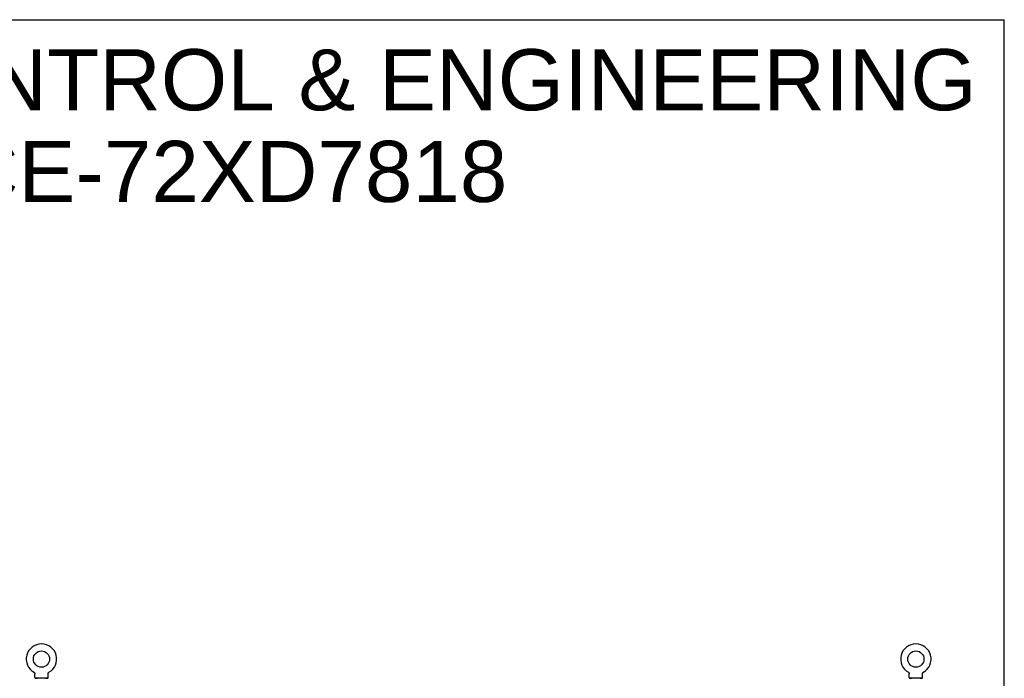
# Model space of a CAD drawing. Header units: inches. Extents: x 0 to 293, y 0 to 190.
# Tile 104 of 104: x 210 to 293, y 134 to 190. Entities that reach past the tile are written whole.
import ezdxf

# ---------------------------------------------------------------- set-up
doc = ezdxf.new("R2010")
doc.units = ezdxf.units.IN
doc.header["$LTSCALE"] = 16.12069
doc.header["$MEASUREMENT"] = 0
doc.linetypes.add('HIDDEN', pattern=[0.2, 0.1, -0.1])
doc.layers.get('0').update_dxf_attribs({"linetype": 'CONTINUOUS'})
doc.layers.add('DEFAULT_2', color=8, linetype='HIDDEN')
doc.layers.add('DIMENSIONS', color=7, linetype='CONTINUOUS')
doc.styles.get("Standard").update_dxf_attribs({"font": 'arial.ttf'})

msp = doc.modelspace()

# ---------------------------------------------------------------- linework, layer by layer
at = {"color": 7, "linetype": 'Continuous'}
for p, q in [((0, 189.655), (293.103, 189.655)), ((293.103, 0), (293.103, 189.655)), ((210.982, 134.4), (210.982, 134.4)), ((210.982, 134.4), (210.987, 134.398)), ((210.985, 134.399), (210.984, 134.4)), ((210.987, 134.398), (210.991, 134.395)), ((210.991, 134.395), (210.995, 134.392)), ((210.995, 134.392), (210.999, 134.389)), ((210.999, 134.389), (211.003, 134.386)), ((211.003, 134.386), (211.007, 134.383)), ((211.007, 134.383), (211.011, 134.379)), ((211.011, 134.379), (211.014, 134.376)), ((211.014, 134.376), (211.018, 134.372)), ((211.018, 134.372), (211.021, 134.368)), ((211.021, 134.368), (211.024, 134.364)), ((211.024, 134.364), (211.028, 134.36)), ((211.027, 134.36), (211.03, 134.356)), ((211.03, 134.356), (211.033, 134.352)), ((211.033, 134.352), (211.036, 134.347)), ((211.036, 134.348), (211.038, 134.343)), ((211.038, 134.343), (211.041, 134.338)), ((211.041, 134.339), (211.043, 134.334)), ((211.043, 134.334), (211.045, 134.329)), ((211.045, 134.329), (211.047, 134.324)), ((211.047, 134.325), (211.048, 134.32)), ((211.048, 134.32), (211.05, 134.315)), ((211.05, 134.315), (211.051, 134.31)), ((211.051, 134.31), (211.052, 134.305)), ((211.052, 134.305), (211.053, 134.3)), ((211.053, 134.3), (211.054, 134.295)), ((211.055, 134.28), (211.055, 134.275)), ((211.055, 133.961), (211.055, 134.275)), ((212.18, 133.961), (212.18, 134.275)), ((212.181, 134.29), (212.182, 134.295)), ((212.182, 134.3), (212.183, 134.305)), ((212.182, 134.295), (212.182, 134.3)), ((212.183, 134.305), (212.184, 134.31)), ((212.184, 134.31), (212.186, 134.315)), ((212.186, 134.315), (212.187, 134.32)), ((212.187, 134.32), (212.189, 134.325)), ((212.189, 134.324), (212.191, 134.329)), ((212.191, 134.329), (212.193, 134.334)), ((212.193, 134.334), (212.195, 134.339)), ((212.195, 134.338), (212.197, 134.343)), ((212.197, 134.343), (212.2, 134.348)), ((212.2, 134.347), (212.202, 134.352)), ((212.202, 134.352), (212.205, 134.356)), ((212.205, 134.356), (212.208, 134.36)), ((212.208, 134.36), (212.211, 134.364)), ((212.211, 134.364), (212.214, 134.368)), ((212.214, 134.368), (212.218, 134.372)), ((212.217, 134.372), (212.221, 134.376)), ((212.221, 134.376), (212.225, 134.379)), ((212.225, 134.379), (212.228, 134.383)), ((212.228, 134.383), (212.232, 134.386)), ((212.232, 134.386), (212.236, 134.389)), ((212.236, 134.389), (212.24, 134.392)), ((212.24, 134.392), (212.244, 134.395)), ((212.244, 134.395), (212.249, 134.398)), ((212.244, 134.395), (212.246, 134.396)), ((212.249, 134.398), (212.253, 134.4)), ((212.252, 134.4), (212.25, 134.399)), ((212.253, 134.4), (212.253, 134.4)), ((284.982, 134.4), (284.982, 134.4)), ((284.982, 134.4), (284.987, 134.398)), ((284.985, 134.399), (284.984, 134.4)), ((284.987, 134.398), (284.991, 134.395)), ((284.991, 134.395), (284.995, 134.392)), ((284.995, 134.392), (284.999, 134.389)), ((284.999, 134.389), (285.003, 134.386)), ((285.003, 134.386), (285.007, 134.383)), ((285.007, 134.383), (285.011, 134.379)), ((285.011, 134.379), (285.014, 134.376)), ((285.014, 134.376), (285.018, 134.372)), ((285.018, 134.372), (285.021, 134.368)), ((285.021, 134.368), (285.024, 134.364)), ((285.024, 134.364), (285.028, 134.36)), ((285.027, 134.36), (285.03, 134.356)), ((285.03, 134.356), (285.033, 134.352)), ((285.033, 134.352), (285.036, 134.347)), ((285.036, 134.348), (285.038, 134.343)), ((285.038, 134.343), (285.041, 134.338)), ((285.041, 134.339), (285.043, 134.334)), ((285.043, 134.334), (285.045, 134.329)), ((285.045, 134.329), (285.047, 134.324)), ((285.047, 134.325), (285.048, 134.32)), ((285.048, 134.32), (285.05, 134.315)), ((285.05, 134.315), (285.051, 134.31)), ((285.051, 134.31), (285.052, 134.305)), ((285.052, 134.305), (285.053, 134.3)), ((285.053, 134.3), (285.054, 134.295)), ((285.055, 134.28), (285.055, 134.275)), ((285.055, 133.961), (285.055, 134.275)), ((286.18, 133.961), (286.18, 134.275)), ((286.181, 134.29), (286.182, 134.295)), ((286.182, 134.3), (286.183, 134.305)), ((286.182, 134.295), (286.182, 134.3)), ((286.183, 134.305), (286.184, 134.31)), ((286.184, 134.31), (286.186, 134.315)), ((286.186, 134.315), (286.187, 134.32)), ((286.187, 134.32), (286.189, 134.325)), ((286.189, 134.324), (286.191, 134.329)), ((286.191, 134.329), (286.193, 134.334)), ((286.193, 134.334), (286.195, 134.339)), ((286.195, 134.338), (286.197, 134.343)), ((286.197, 134.343), (286.2, 134.348)), ((286.2, 134.347), (286.202, 134.352)), ((286.202, 134.352), (286.205, 134.356)), ((286.205, 134.356), (286.208, 134.36)), ((286.208, 134.36), (286.211, 134.364)), ((286.211, 134.364), (286.214, 134.368)), ((286.214, 134.368), (286.218, 134.372)), ((286.217, 134.372), (286.221, 134.376)), ((286.221, 134.376), (286.225, 134.379)), ((286.225, 134.379), (286.228, 134.383)), ((286.228, 134.383), (286.232, 134.386)), ((286.232, 134.386), (286.236, 134.389)), ((286.236, 134.389), (286.24, 134.392)), ((286.24, 134.392), (286.244, 134.395)), ((286.244, 134.395), (286.249, 134.398)), ((286.244, 134.395), (286.246, 134.396)), ((286.249, 134.398), (286.253, 134.4)), ((286.252, 134.4), (286.25, 134.399)), ((286.253, 134.4), (286.253, 134.4)), ((211.118, 133.892), (211.118, 133.862)), ((212.118, 133.892), (211.118, 133.892)), ((212.118, 133.892), (212.118, 133.862)), ((286.118, 133.892), (285.118, 133.892)), ((285.118, 133.892), (285.118, 133.862)), ((286.118, 133.892), (286.118, 133.862))]:
    msp.add_line(p, q, dxfattribs=at)
for points in [[(211.054, 134.295), (211.054, 134.29), (211.055, 134.285), (211.055, 134.28)], [(212.18, 134.275), (212.18, 134.28), (212.18, 134.285), (212.181, 134.29)], [(212.18, 134.275), (212.18, 134.28), (212.18, 134.285)], [(285.054, 134.295), (285.054, 134.29), (285.055, 134.285), (285.055, 134.28)], [(286.18, 134.275), (286.18, 134.28), (286.18, 134.285), (286.181, 134.29)], [(286.18, 134.275), (286.18, 134.28), (286.18, 134.285)]]:
    msp.add_lwpolyline(points, dxfattribs=at)
for centre in [(211.618, 135.52), (285.618, 135.52)]:
    msp.add_circle(centre, 0.688, dxfattribs=at)
for centre, radius, start, end in [((211.618, 135.52), 1.288, 299.50527, 240.49473), ((285.618, 135.52), 1.288, 299.50527, 240.49473), ((211.124, 133.961), 0.069, 180, 265), ((212.111, 133.961), 0.069, 275, 360), ((285.124, 133.961), 0.069, 180, 265), ((286.111, 133.961), 0.069, 275, 360)]:
    msp.add_arc(centre, radius, start, end, dxfattribs=at)
at = {"layer": 'DEFAULT_2', "color": 8, "linetype": 'HIDDEN'}
for p, q in [((210.99, 134.396), (210.991, 134.395)), ((284.99, 134.396), (284.991, 134.395)), ((211.215, 133.892), (211.215, 133.862)), ((212.021, 133.892), (212.021, 133.862)), ((285.215, 133.892), (285.215, 133.862)), ((286.021, 133.892), (286.021, 133.862))]:
    msp.add_line(p, q, dxfattribs=at)
for centre, radius, start, end in [((211.124, 133.961), 0.069, 265, 270), ((211.243, 133.882), 0.01, 0, 90), ((211.993, 133.882), 0.01, 90, 180), ((212.111, 133.961), 0.069, 270, 275), ((285.124, 133.961), 0.069, 265, 270), ((285.243, 133.882), 0.01, 0, 90), ((285.993, 133.882), 0.01, 90, 180), ((286.111, 133.961), 0.069, 270, 275)]:
    msp.add_arc(centre, radius, start, end, dxfattribs=at)

# ---------------------------------------------------------------- texts
at = {"layer": 'DIMENSIONS', "color": 2, "linetype": 'Continuous', "insert": (225.339, 187.156), "char_height": 5.17241, "width": 130.6371, "attachment_point": 2, "line_spacing_factor": 0.9}
msp.add_mtext('SAGINAW CONTROL & ENGINEERING\\PSCE-72XD7818', dxfattribs=at)

doc.saveas('drawing.dxf')
